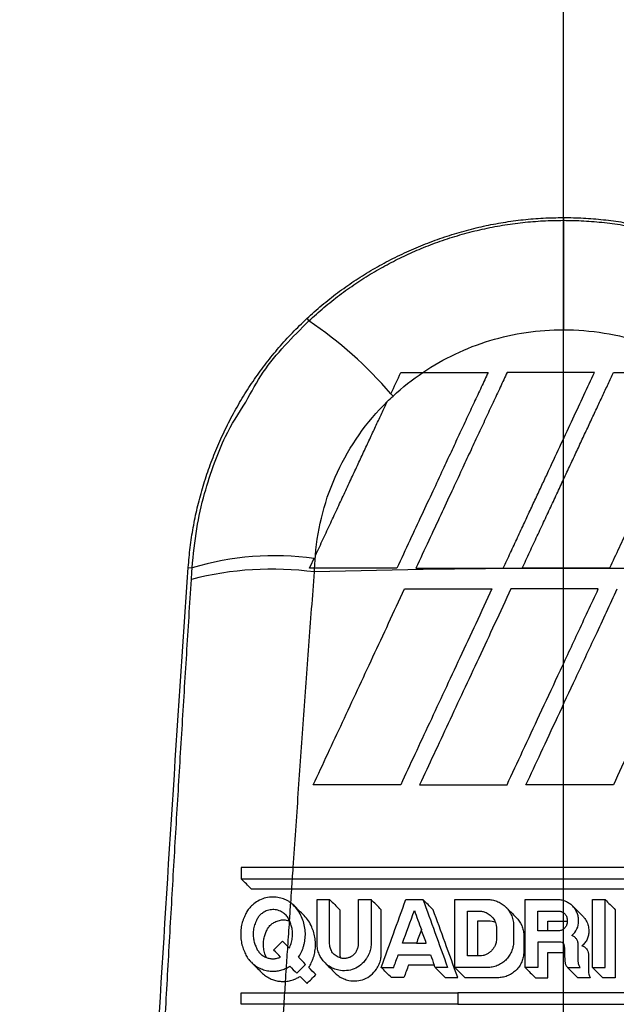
# Model space of a CAD drawing. Header units: millimetres. Extents: x 0 to 5588, y 0 to 4318.
# Tile 14 of 37: x 2479 to 2500, y 2403 to 2438. Entities that reach past the tile are written whole.
import ezdxf

# ---------------------------------------------------------------- set-up
doc = ezdxf.new("R2010")
doc.units = ezdxf.units.MM
doc.header["$LTSCALE"] = 20
doc.layers.add('DIMENSIONS', color=140, linetype='Continuous', lineweight=25)
doc.styles.add('SLDTEXTSTYLE0', font='TXT', dxfattribs={"width": 0.7})
doc.dimstyles.new('SLDDIMSTYLE1', dxfattribs={"dimtxt": 43.160156, "dimasz": 66.04, "dimexe": 0, "dimexo": 0.0625, "dimgap": 10.790039, "dimtad": 0, "dimtih": 1, "dimtoh": 1, "dimdec": 1, "dimrnd": 1e-09, "dimzin": 12, "dimdsep": 46, "dimtxsty": 'SLDTEXTSTYLE0', "dimsah": 1, "dimcen": 0.09, "dimadec": 0, "dimazin": 3, "dimtfac": 1, "dimtdec": 1, "dimtmove": 0, "dimatfit": 0, "dimfxl": 0, "dimfrac": 2, "dimtolj": 1, "dimtzin": 12, "dimarcsym": 0})
doc.dimstyles.new('SLDDIMSTYLE3', dxfattribs={"dimtxt": 43.160156, "dimasz": 66.04, "dimexe": 0, "dimexo": 0.0625, "dimgap": 10.790039, "dimtad": 0, "dimtih": 1, "dimtoh": 1, "dimdec": 1, "dimrnd": 1e-09, "dimzin": 4, "dimdsep": 46, "dimtxsty": 'SLDTEXTSTYLE0', "dimsah": 1, "dimcen": 0.09, "dimadec": 0, "dimazin": 1, "dimtfac": 1, "dimtdec": 1, "dimtmove": 0, "dimatfit": 0, "dimfxl": 0, "dimfrac": 2, "dimtolj": 1, "dimtzin": 12, "dimarcsym": 0})

# ---------------------------------------------------------------- blocks, each defined once
blk = doc.blocks.new('_D_2')
at = {"layer": 'DIMENSIONS'}
for p, q in [((2757.551, 2431.141), (2757.552, 2558.141)), ((2523.583, 2431.142), (2821.051, 2431.141)), ((2675.471, 2319.951), (2660.978, 2319.951)), ((2660.978, 2319.951), (2660.978, 2251.356)), ((2839.631, 2319.951), (2854.124, 2319.951)), ((2854.124, 2319.951), (2854.124, 2251.356)), ((2660.978, 2251.356), (2675.471, 2251.356)), ((2854.124, 2251.356), (2839.631, 2251.356)), ((2523.582, 2171.34), (2821.05, 2171.34)), ((2757.55, 2171.34), (2757.55, 2044.34))]:
    blk.add_line(p, q, dxfattribs=at)
for points in [[(2757.551, 2431.141), (2767.711, 2497.181), (2747.391, 2497.181)], [(2757.55, 2171.34), (2747.39, 2105.3), (2767.71, 2105.3)]]:
    blk.add_solid(points, dxfattribs=at)
at = {"layer": 'DIMENSIONS', "char_height": 42.3333, "attachment_point": 1, "style": 'SLDTEXTSTYLE0'}
for s, insert in [('259.8', (2675.471, 2384.184)), ('10.23', (2675.471, 2305.926))]:
    blk.add_mtext(s, dxfattribs=dict(at, insert=insert))
blk = doc.blocks.new('_D_4')
at = {"layer": 'DIMENSIONS'}
for p, q in [((2498.182, 2336.681), (2498.182, 2736.784)), ((2498.182, 2673.284), (2371.182, 2673.284)), ((2520.182, 2673.284), (2634.94, 2673.284)), ((2693.424, 2673.284), (2678.93, 2673.284)), ((2678.93, 2673.284), (2678.93, 2604.688)), ((2821.678, 2673.284), (2836.171, 2673.284)), ((2836.171, 2673.284), (2836.171, 2604.688)), ((2678.93, 2604.688), (2693.424, 2604.688)), ((2836.171, 2604.688), (2821.678, 2604.688))]:
    blk.add_line(p, q, dxfattribs=at)
for points in [[(2498.182, 2673.284), (2432.142, 2683.444), (2432.142, 2663.124)], [(2520.182, 2673.284), (2586.222, 2663.124), (2586.222, 2683.444)]]:
    blk.add_solid(points, dxfattribs=at)
at = {"layer": 'DIMENSIONS', "char_height": 42.3333, "attachment_point": 1, "style": 'SLDTEXTSTYLE0'}
for s, insert in [('22.0', (2693.424, 2737.517)), ('0.87', (2693.424, 2659.259))]:
    blk.add_mtext(s, dxfattribs=dict(at, insert=insert))

msp = doc.modelspace()

# ---------------------------------------------------------------- linework, layer by layer
for p, q in [((2498.183, 2431.241), (2498.183, 2431.142)), ((2489.004, 2427.626), (2489.079, 2427.546)), ((2484.764, 2418.725), (2484.902, 2418.715)), ((2488.387, 2406.082), (2488.388, 2406.094)), ((2488.388, 2406.082), (2488.393, 2406.08)), ((2498.317, 2406.135), (2498.317, 2406.071)), ((2498.317, 2406.071), (2498.317, 2406.034)), ((2498.228, 2404.954), (2498.228, 2404.822)), ((2498.228, 2404.954), (2498.233, 2404.954)), ((2498.228, 2404.822), (2498.23, 2404.721)), ((2498.23, 2404.721), (2498.234, 2404.645)), ((2498.234, 2404.645), (2498.241, 2404.588)), ((2498.719, 2404.588), (2498.714, 2404.645))]:
    msp.add_line(p, q)
at = {"flags": 128}
for points in [[(2498.183, 2431.142), (2498.183, 2431.033), (2498.183, 2430.799), (2498.183, 2430.445), (2498.184, 2429.979), (2498.184, 2429.411), (2498.184, 2428.753), (2498.184, 2428.021), (2498.184, 2427.229)], [(2493.16, 2425.705), (2493.163, 2425.705), (2493.165, 2425.705)], [(2491.877, 2424.651), (2491.879, 2424.656), (2491.881, 2424.66)], [(2498.233, 2404.954), (2498.23, 2405.085), (2498.228, 2405.188)], [(2498.241, 2404.588), (2498.248, 2404.563), (2498.253, 2404.543)], [(2498.253, 2404.543), (2498.264, 2404.521), (2498.272, 2404.503)], [(2498.727, 2404.543), (2498.723, 2404.568), (2498.719, 2404.588)], [(2498.74, 2404.503), (2498.733, 2404.525), (2498.727, 2404.543)], [(2498.757, 2404.464), (2498.747, 2404.486), (2498.74, 2404.503)], [(2499.08, 2404.28), (2499.085, 2404.222), (2499.089, 2404.176)]]:
    msp.add_lwpolyline(points, dxfattribs=at)
for centre, radius, start, end in [((2480.727, 2415.212), 14.896, 40.7583, 55.8972), ((2439.512, 2373.256), 73.668, 44.46374, 44.55035), ((2487.853, 2408.802), 10.343, 82.1582, 106.5798), ((2487.719, 2373.061), 46.014, 88.0219, 88.0752), ((2487.76, 2407.087), 11.578, 82.4795, 104.4314), ((2498.182, 2107.021), 311.671, 88.36275, 91.63751)]:
    msp.add_arc(centre, radius, start, end)
for points, knots in [([(2489.004, 2427.626), (2489.093, 2427.708), (2489.27, 2427.87), (2489.543, 2428.105), (2489.821, 2428.332), (2490.105, 2428.551), (2490.395, 2428.761), (2490.69, 2428.964), (2490.991, 2429.159), (2491.297, 2429.346), (2491.609, 2429.525), (2491.926, 2429.696), (2492.249, 2429.859), (2492.577, 2430.013), (2492.911, 2430.16), (2493.363, 2430.345), (2493.934, 2430.553), (2494.628, 2430.765), (2495.328, 2430.939), (2496.033, 2431.074), (2496.745, 2431.17), (2497.462, 2431.23), (2497.942, 2431.237), (2498.183, 2431.241)], [0, 0, 0, 0, 0.035749, 0.071387, 0.106938, 0.142429, 0.177887, 0.213336, 0.248804, 0.284317, 0.3199, 0.355581, 0.391383, 0.427334, 0.463458, 0.499779, 0.572209, 0.643973, 0.715275, 0.786319, 0.857316, 0.928473, 1, 1, 1, 1]), ([(2489.079, 2427.546), (2489.167, 2427.628), (2489.344, 2427.791), (2489.617, 2428.025), (2489.894, 2428.252), (2490.176, 2428.471), (2490.463, 2428.68), (2490.754, 2428.881), (2491.048, 2429.073), (2491.345, 2429.256), (2491.645, 2429.431), (2491.948, 2429.596), (2492.252, 2429.752), (2492.558, 2429.899), (2492.865, 2430.037), (2493.297, 2430.219), (2493.861, 2430.43), (2494.565, 2430.649), (2495.279, 2430.83), (2496.001, 2430.97), (2496.728, 2431.069), (2497.456, 2431.131), (2497.941, 2431.138), (2498.183, 2431.142)], [0, 0, 0, 0, 0.036026, 0.07193, 0.107696, 0.143308, 0.178751, 0.214011, 0.249071, 0.283919, 0.318541, 0.352922, 0.387051, 0.420915, 0.454503, 0.487803, 0.561203, 0.634713, 0.708222, 0.781615, 0.854782, 0.927612, 1, 1, 1, 1]), ([(2498.183, 2431.241), (2498.303, 2431.24), (2498.543, 2431.238), (2498.902, 2431.224), (2499.26, 2431.2), (2499.617, 2431.166), (2499.972, 2431.123), (2500.326, 2431.07), (2500.679, 2431.007), (2501.03, 2430.935), (2501.38, 2430.853), (2501.728, 2430.762), (2502.076, 2430.661), (2502.422, 2430.55), (2502.766, 2430.429), (2503.223, 2430.256), (2503.783, 2430.019), (2504.436, 2429.701), (2505.067, 2429.351), (2505.675, 2428.969), (2506.26, 2428.554), (2506.825, 2428.109), (2507.181, 2427.788), (2507.359, 2427.626)], [0, 0, 0, 0, 0.03571, 0.071314, 0.106837, 0.142305, 0.177744, 0.21318, 0.248641, 0.28415, 0.319736, 0.355423, 0.391237, 0.427204, 0.463348, 0.499695, 0.572263, 0.644122, 0.715475, 0.78653, 0.857495, 0.928582, 1, 1, 1, 1]), ([(2498.183, 2431.142), (2498.304, 2431.141), (2498.548, 2431.139), (2498.915, 2431.123), (2499.284, 2431.098), (2499.654, 2431.062), (2500.026, 2431.016), (2500.399, 2430.958), (2500.772, 2430.89), (2501.145, 2430.811), (2501.517, 2430.72), (2501.889, 2430.618), (2502.259, 2430.505), (2502.626, 2430.381), (2502.991, 2430.246), (2503.354, 2430.1), (2503.712, 2429.943), (2504.067, 2429.774), (2504.416, 2429.596), (2504.761, 2429.406), (2505.101, 2429.207), (2505.434, 2428.998), (2505.761, 2428.778), (2506.081, 2428.55), (2506.394, 2428.312), (2506.699, 2428.065), (2506.997, 2427.811), (2507.189, 2427.635), (2507.284, 2427.546)], [0, 0, 0, 0, 0.036331, 0.072943, 0.109827, 0.146971, 0.184361, 0.221985, 0.25983, 0.297882, 0.336126, 0.374548, 0.413131, 0.451861, 0.490721, 0.529695, 0.568766, 0.607917, 0.64713, 0.686389, 0.725676, 0.764974, 0.804264, 0.84353, 0.882754, 0.921918, 0.961006, 1, 1, 1, 1]), ([(2484.764, 2418.725), (2484.774, 2418.845), (2484.792, 2419.085), (2484.832, 2419.443), (2484.881, 2419.799), (2484.939, 2420.153), (2485.007, 2420.505), (2485.085, 2420.854), (2485.171, 2421.202), (2485.268, 2421.548), (2485.374, 2421.891), (2485.489, 2422.233), (2485.614, 2422.572), (2485.748, 2422.909), (2485.892, 2423.244), (2486.096, 2423.687), (2486.371, 2424.228), (2486.733, 2424.856), (2487.126, 2425.46), (2487.549, 2426.04), (2488.003, 2426.595), (2488.485, 2427.127), (2488.831, 2427.46), (2489.004, 2427.626)], [0, 0, 0, 0, 0.035804, 0.071493, 0.107091, 0.142625, 0.17812, 0.213603, 0.249101, 0.284638, 0.320241, 0.355936, 0.391749, 0.427705, 0.463829, 0.500145, 0.572552, 0.644282, 0.71554, 0.786532, 0.857466, 0.928553, 1, 1, 1, 1]), ([(2486.82, 2424.642), (2487.019, 2425.005), (2487.612, 2426.089), (2488.493, 2426.964), (2489.079, 2427.546)], [0, 0, 0, 0, 0.334784, 1, 1, 1, 1]), ([(2493.16, 2425.705), (2493.894, 2426.198), (2494.704, 2426.582), (2496.403, 2427.098), (2497.293, 2427.229), (2498.184, 2427.229)], [0, 0, 0, 0, 0.5, 0.5, 1, 1, 1, 1]), ([(2498.184, 2427.229), (2498.671, 2427.229), (2499.162, 2427.189), (2500.128, 2427.031), (2500.603, 2426.913), (2501.991, 2426.447), (2502.863, 2425.984), (2503.636, 2425.394)], [0, 0, 0, 0, 0.25, 0.25, 0.5, 0.5, 1, 1, 1, 1]), ([(2495.493, 2425.705), (2495.411, 2425.528), (2495.243, 2425.168), (2494.986, 2424.618), (2494.72, 2424.048), (2494.445, 2423.458), (2494.161, 2422.849), (2493.85, 2422.18), (2493.501, 2421.433), (2493.107, 2420.588), (2492.678, 2419.669), (2492.381, 2419.03), (2492.226, 2418.699)], [0, 0, 0, 0, 0.076945, 0.156445, 0.238493, 0.323083, 0.410207, 0.499858, 0.609352, 0.729237, 0.85947, 1, 1, 1, 1]), ([(2496.172, 2425.705), (2496.09, 2425.527), (2495.922, 2425.167), (2495.664, 2424.615), (2495.398, 2424.045), (2495.124, 2423.456), (2494.84, 2422.849), (2494.528, 2422.179), (2494.179, 2421.429), (2493.784, 2420.582), (2493.356, 2419.664), (2493.059, 2419.028), (2492.905, 2418.699)], [0, 0, 0, 0, 0.077238, 0.156913, 0.239018, 0.323549, 0.410498, 0.499858, 0.610315, 0.730516, 0.860425, 1, 1, 1, 1]), ([(2496.03, 2418.699), (2496.117, 2418.885), (2496.288, 2419.252), (2496.541, 2419.794), (2496.785, 2420.317), (2497.02, 2420.822), (2497.247, 2421.308), (2497.466, 2421.777), (2497.752, 2422.391), (2498.104, 2423.145), (2498.517, 2424.031), (2498.913, 2424.882), (2499.171, 2425.434), (2499.297, 2425.705)], [0, 0, 0, 0, 0.0787354, 0.1550425, 0.2289171, 0.3003555, 0.3693544, 0.4359111, 0.5000232, 0.6317503, 0.7589954, 0.8817479, 1, 1, 1, 1]), ([(2496.71, 2418.699), (2496.8, 2418.893), (2496.98, 2419.278), (2497.246, 2419.849), (2497.506, 2420.407), (2497.76, 2420.952), (2498.008, 2421.485), (2498.251, 2422.005), (2498.487, 2422.512), (2498.717, 2423.006), (2498.942, 2423.487), (2499.161, 2423.955), (2499.373, 2424.411), (2499.58, 2424.854), (2499.78, 2425.284), (2499.912, 2425.566), (2499.977, 2425.705)], [0, 0, 0, 0, 0.082028, 0.162436, 0.24122, 0.318378, 0.393906, 0.467802, 0.540063, 0.610688, 0.679675, 0.747023, 0.81273, 0.876795, 0.939219, 1, 1, 1, 1]), ([(2503.102, 2425.705), (2503.017, 2425.524), (2502.847, 2425.159), (2502.585, 2424.598), (2502.315, 2424.019), (2502.036, 2423.421), (2501.748, 2422.803), (2501.451, 2422.166), (2501.145, 2421.51), (2500.83, 2420.834), (2500.506, 2420.14), (2500.174, 2419.426), (2499.948, 2418.943), (2499.835, 2418.699)], [0, 0, 0, 0, 0.079059, 0.160485, 0.244281, 0.330447, 0.418985, 0.509896, 0.603178, 0.698832, 0.796855, 0.897245, 1, 1, 1, 1]), ([(2484.902, 2418.715), (2484.947, 2419.182), (2485.033, 2420.076), (2485.319, 2421.331), (2485.678, 2422.429), (2486.121, 2423.55), (2486.563, 2424.24), (2486.82, 2424.642)], [0, 0, 0, 0, 0.223336, 0.427671, 0.611349, 0.773278, 1, 1, 1, 1]), ([(2489.315, 2419.159), (2489.395, 2420.188), (2489.66, 2421.198), (2490.534, 2423.07), (2491.141, 2423.93), (2491.881, 2424.66)], [0, 0, 0, 0, 0.5, 0.5, 1, 1, 1, 1]), ([(2489.316, 2419.159), (2489.408, 2419.356), (2489.588, 2419.744), (2489.855, 2420.316), (2490.114, 2420.87), (2490.364, 2421.407), (2490.605, 2421.925), (2490.838, 2422.424), (2491.063, 2422.906), (2491.278, 2423.368), (2491.486, 2423.813), (2491.684, 2424.238), (2491.814, 2424.516), (2491.877, 2424.651)], [0, 0, 0, 0, 0.106873, 0.210595, 0.31115, 0.408524, 0.502703, 0.593672, 0.681421, 0.765938, 0.847213, 0.925237, 1, 1, 1, 1]), ([(2484.875, 2418.299), (2484.88, 2418.369), (2484.888, 2418.507), (2484.897, 2418.646), (2484.902, 2418.715)], [0, 0, 0, 0, 0.500339, 1, 1, 1, 1]), ([(2483.764, 2399.389), (2483.813, 2400.298), (2483.911, 2402.115), (2484.063, 2404.834), (2484.218, 2407.545), (2484.377, 2410.246), (2484.54, 2412.939), (2484.705, 2415.622), (2484.819, 2417.408), (2484.875, 2418.299)], [0, 0, 0, 0, 0.144145, 0.28786, 0.431144, 0.573999, 0.716426, 0.858426, 1, 1, 1, 1]), ([(2488.517, 2408.001), (2488.578, 2408.882), (2488.699, 2410.644), (2488.887, 2413.285), (2489.079, 2415.926), (2489.21, 2417.685), (2489.276, 2418.565)], [0, 0, 0, 0, 0.250031, 0.50004, 0.750029, 1, 1, 1, 1]), ([(2489.237, 2410.954), (2489.409, 2411.324), (2489.757, 2412.07), (2490.285, 2413.202), (2490.824, 2414.358), (2491.374, 2415.538), (2491.935, 2416.741), (2492.313, 2417.551), (2492.504, 2417.96)], [0, 0, 0, 0, 0.15811, 0.319643, 0.484598, 0.652976, 0.824777, 1, 1, 1, 1]), ([(2495.629, 2417.96), (2495.435, 2417.545), (2495.052, 2416.724), (2494.486, 2415.509), (2493.934, 2414.325), (2493.397, 2413.173), (2492.874, 2412.053), (2492.531, 2411.317), (2492.362, 2410.954)], [0, 0, 0, 0, 0.178165, 0.351731, 0.520698, 0.685065, 0.844833, 1, 1, 1, 1]), ([(2496.308, 2417.96), (2496.113, 2417.542), (2495.729, 2416.718), (2495.16, 2415.498), (2494.607, 2414.313), (2494.071, 2413.162), (2493.551, 2412.047), (2493.209, 2411.314), (2493.041, 2410.954)], [0, 0, 0, 0, 0.179274, 0.353505, 0.522694, 0.686839, 0.845941, 1, 1, 1, 1]), ([(2496.166, 2410.954), (2496.353, 2411.355), (2496.742, 2412.19), (2497.349, 2413.492), (2498.003, 2414.893), (2498.703, 2416.394), (2499.185, 2417.427), (2499.433, 2417.96)], [0, 0, 0, 0, 0.171257, 0.356886, 0.556888, 0.77126, 1, 1, 1, 1]), ([(2496.845, 2410.954), (2497.023, 2411.335), (2497.398, 2412.14), (2497.992, 2413.412), (2498.645, 2414.814), (2499.359, 2416.345), (2499.855, 2417.407), (2500.112, 2417.96)], [0, 0, 0, 0, 0.162719, 0.34408, 0.544082, 0.762723, 1, 1, 1, 1]), ([(2503.237, 2417.96), (2503.085, 2417.633), (2502.7, 2416.808), (2502.004, 2415.314), (2501.068, 2413.307), (2500.363, 2411.795), (2499.97, 2410.954)], [0, 0, 0, 0, 0.140632, 0.354169, 0.640622, 1, 1, 1, 1]), ([(2488.517, 2408.001), (2488.443, 2408.001), (2488.295, 2408.001), (2488.076, 2408.001), (2487.86, 2408.001), (2487.648, 2408.001), (2487.44, 2408.001), (2487.237, 2408.001), (2487.039, 2408.001), (2486.846, 2408.001), (2486.722, 2408.001), (2486.661, 2408.001)], [0, 0, 0, 0, 0.111772, 0.223628, 0.335459, 0.44716, 0.558623, 0.669742, 0.780413, 0.890532, 1, 1, 1, 1]), ([(2507.846, 2408.001), (2507.642, 2408.001), (2507.235, 2408.001), (2506.622, 2408.001), (2506.007, 2408.001), (2505.389, 2408.001), (2504.769, 2408.001), (2504.147, 2408.001), (2503.524, 2408.001), (2502.899, 2408.001), (2502.273, 2408.001), (2501.645, 2408.001), (2501.017, 2408.001), (2500.388, 2408.001), (2499.758, 2408.001), (2499.128, 2408.001), (2498.497, 2408.001), (2497.867, 2408.001), (2497.236, 2408.001), (2496.606, 2408.001), (2495.976, 2408.001), (2495.347, 2408.001), (2494.719, 2408.001), (2494.091, 2408.001), (2493.465, 2408.001), (2492.84, 2408.001), (2492.217, 2408.001), (2491.595, 2408.001), (2490.975, 2408.001), (2490.357, 2408.001), (2489.742, 2408.001), (2489.129, 2408.001), (2488.722, 2408.001), (2488.519, 2408.001)], [0, 0, 0, 0, 0.032266, 0.06453, 0.096793, 0.129054, 0.161314, 0.193573, 0.225831, 0.258089, 0.290345, 0.322601, 0.354856, 0.387111, 0.419365, 0.451619, 0.483873, 0.516127, 0.548381, 0.580635, 0.612889, 0.645144, 0.677399, 0.709655, 0.741911, 0.774169, 0.806427, 0.838686, 0.870946, 0.903208, 0.93547, 0.967734, 1, 1, 1, 1]), ([(2486.661, 2407.587), (2486.729, 2407.587), (2486.867, 2407.587), (2487.082, 2407.588), (2487.303, 2407.588), (2487.531, 2407.588), (2487.764, 2407.588), (2488.001, 2407.587), (2488.243, 2407.587), (2488.407, 2407.587), (2488.489, 2407.587)], [0, 0, 0, 0, 0.12321, 0.247217, 0.371881, 0.497061, 0.62261, 0.748382, 0.874228, 1, 1, 1, 1]), ([(2488.49, 2407.587), (2488.687, 2407.587), (2489.081, 2407.587), (2489.676, 2407.587), (2490.271, 2407.587), (2490.869, 2407.587), (2491.469, 2407.587), (2492.07, 2407.587), (2492.672, 2407.588), (2493.276, 2407.588), (2493.88, 2407.588), (2494.486, 2407.588), (2495.092, 2407.588), (2495.699, 2407.588), (2496.306, 2407.588), (2496.913, 2407.587), (2497.521, 2407.587), (2498.128, 2407.587), (2498.735, 2407.587), (2499.342, 2407.587), (2499.948, 2407.587), (2500.352, 2407.587), (2500.554, 2407.587)], [0, 0, 0, 0, 0.050211, 0.100399, 0.150564, 0.200706, 0.250825, 0.300922, 0.350997, 0.401049, 0.45108, 0.501088, 0.551075, 0.60104, 0.650983, 0.700906, 0.750807, 0.800687, 0.850546, 0.900384, 0.950202, 1, 1, 1, 1]), ([(2488.464, 2407.222), (2488.392, 2407.222), (2488.247, 2407.222), (2488.034, 2407.222), (2487.823, 2407.222), (2487.617, 2407.222), (2487.415, 2407.222), (2487.218, 2407.222), (2487.09, 2407.222), (2487.026, 2407.222)], [0, 0, 0, 0, 0.144013, 0.287871, 0.431435, 0.574566, 0.717126, 0.858982, 1, 1, 1, 1]), ([(2500.554, 2407.222), (2500.352, 2407.222), (2499.947, 2407.222), (2499.34, 2407.222), (2498.732, 2407.222), (2498.123, 2407.222), (2497.514, 2407.222), (2496.906, 2407.222), (2496.297, 2407.222), (2495.689, 2407.222), (2495.081, 2407.222), (2494.473, 2407.222), (2493.866, 2407.222), (2493.26, 2407.222), (2492.656, 2407.222), (2492.052, 2407.222), (2491.45, 2407.222), (2490.849, 2407.222), (2490.25, 2407.222), (2489.653, 2407.222), (2489.058, 2407.222), (2488.663, 2407.222), (2488.465, 2407.222)], [0, 0, 0, 0, 0.049796, 0.099613, 0.149451, 0.19931, 0.249189, 0.29909, 0.349011, 0.398955, 0.44892, 0.498906, 0.548915, 0.598945, 0.648998, 0.699073, 0.74917, 0.79929, 0.849433, 0.899599, 0.949788, 1, 1, 1, 1]), ([(2488.431, 2406.732), (2488.403, 2406.751), (2488.348, 2406.788), (2488.259, 2406.835), (2488.167, 2406.873), (2488.07, 2406.902), (2487.923, 2406.933), (2487.724, 2406.945), (2487.481, 2406.901), (2487.253, 2406.806), (2487.071, 2406.673), (2486.936, 2406.529), (2486.838, 2406.388), (2486.793, 2406.283), (2486.771, 2406.231)], [0, 0, 0, 0, 0.049369, 0.09859, 0.148076, 0.198235, 0.249461, 0.374772, 0.499971, 0.626308, 0.751382, 0.836793, 0.918883, 1, 1, 1, 1]), ([(2488.798, 2404.95), (2488.815, 2404.987), (2488.849, 2405.059), (2488.888, 2405.173), (2488.918, 2405.291), (2488.946, 2405.45), (2488.958, 2405.652), (2488.932, 2405.89), (2488.868, 2406.12), (2488.768, 2406.335), (2488.638, 2406.534), (2488.528, 2406.645), (2488.472, 2406.7)], [0, 0, 0, 0, 0.0621236, 0.1242298, 0.1867771, 0.2502147, 0.3753625, 0.4998679, 0.6236632, 0.7492699, 0.8746825, 1, 1, 1, 1]), ([(2495.506, 2406.85), (2495.535, 2406.848), (2495.593, 2406.844), (2495.678, 2406.828), (2495.762, 2406.804), (2495.87, 2406.762), (2495.998, 2406.692), (2496.084, 2406.615), (2496.127, 2406.577)], [0, 0, 0, 0, 0.1249299, 0.2492468, 0.3740391, 0.5003825, 0.7509262, 1, 1, 1, 1]), ([(2498.021, 2406.85), (2498.045, 2406.848), (2498.092, 2406.843), (2498.162, 2406.828), (2498.23, 2406.806), (2498.317, 2406.769), (2498.421, 2406.708), (2498.489, 2406.643), (2498.523, 2406.61)], [0, 0, 0, 0, 0.124978, 0.249301, 0.374092, 0.50046, 0.751024, 1, 1, 1, 1]), ([(2488.388, 2406.094), (2488.377, 2406.117), (2488.355, 2406.164), (2488.313, 2406.228), (2488.263, 2406.286), (2488.206, 2406.339), (2488.111, 2406.407), (2487.971, 2406.474), (2487.783, 2406.498), (2487.595, 2406.468), (2487.442, 2406.39), (2487.325, 2406.293), (2487.243, 2406.191), (2487.207, 2406.112), (2487.19, 2406.072)], [0, 0, 0, 0, 0.049009, 0.097704, 0.146845, 0.197189, 0.249455, 0.375621, 0.500058, 0.625233, 0.751531, 0.837514, 0.919063, 1, 1, 1, 1]), ([(2495.196, 2406.437), (2495.216, 2406.435), (2495.256, 2406.432), (2495.316, 2406.42), (2495.383, 2406.399), (2495.457, 2406.366), (2495.534, 2406.317), (2495.604, 2406.259), (2495.665, 2406.191), (2495.716, 2406.116), (2495.74, 2406.06), (2495.751, 2406.033)], [0, 0, 0, 0, 0.0825159, 0.1656165, 0.2501657, 0.3747355, 0.5004898, 0.6260394, 0.7506857, 0.8764835, 1, 1, 1, 1]), ([(2496.127, 2406.577), (2496.149, 2406.554), (2496.192, 2406.508), (2496.248, 2406.431), (2496.296, 2406.349), (2496.348, 2406.233), (2496.395, 2406.08), (2496.399, 2405.953), (2496.402, 2405.889)], [0, 0, 0, 0, 0.124684, 0.248697, 0.373334, 0.499871, 0.7501, 1, 1, 1, 1]), ([(2498.016, 2406.437), (2498.029, 2406.436), (2498.055, 2406.435), (2498.093, 2406.427), (2498.155, 2406.404), (2498.232, 2406.351), (2498.288, 2406.269), (2498.313, 2406.194), (2498.316, 2406.155), (2498.317, 2406.135)], [0, 0, 0, 0, 0.082633, 0.165638, 0.250682, 0.499511, 0.748891, 0.875024, 1, 1, 1, 1]), ([(2498.728, 2406.092), (2498.727, 2406.116), (2498.725, 2406.163), (2498.715, 2406.233), (2498.698, 2406.303), (2498.667, 2406.393), (2498.615, 2406.5), (2498.554, 2406.573), (2498.523, 2406.61)], [0, 0, 0, 0, 0.125802, 0.250456, 0.37503, 0.500593, 0.751331, 1, 1, 1, 1]), ([(2486.771, 2406.231), (2486.757, 2406.198), (2486.729, 2406.134), (2486.696, 2406.033), (2486.67, 2405.93), (2486.652, 2405.823), (2486.642, 2405.714), (2486.638, 2405.567), (2486.65, 2405.387), (2486.693, 2405.18), (2486.745, 2405.054), (2486.771, 2404.991)], [0, 0, 0, 0, 0.081795, 0.1632426, 0.2450059, 0.3277456, 0.4121029, 0.498685, 0.6671662, 0.8328611, 1, 1, 1, 1]), ([(2487.19, 2406.072), (2487.177, 2406.044), (2487.15, 2405.986), (2487.121, 2405.895), (2487.1, 2405.802), (2487.088, 2405.705), (2487.084, 2405.585), (2487.094, 2405.445), (2487.128, 2405.29), (2487.169, 2405.196), (2487.19, 2405.149)], [0, 0, 0, 0, 0.098285, 0.196179, 0.294835, 0.39539, 0.498924, 0.667792, 0.833337, 1, 1, 1, 1]), ([(2487.555, 2405.707), (2487.565, 2405.729), (2487.583, 2405.774), (2487.62, 2405.836), (2487.662, 2405.892), (2487.712, 2405.943), (2487.768, 2405.989), (2487.83, 2406.029), (2487.927, 2406.077), (2488.059, 2406.119), (2488.228, 2406.129), (2488.334, 2406.098), (2488.387, 2406.082)], [0, 0, 0, 0, 0.070045, 0.138723, 0.207087, 0.276187, 0.347025, 0.420511, 0.49744, 0.671128, 0.835069, 1, 1, 1, 1]), ([(2488.396, 2405.149), (2488.408, 2405.178), (2488.433, 2405.237), (2488.46, 2405.328), (2488.479, 2405.421), (2488.491, 2405.516), (2488.495, 2405.634), (2488.486, 2405.772), (2488.454, 2405.927), (2488.416, 2406.024), (2488.396, 2406.072)], [0, 0, 0, 0, 0.099332, 0.198178, 0.297322, 0.397538, 0.499579, 0.667494, 0.833175, 1, 1, 1, 1]), ([(2495.751, 2406.033), (2495.763, 2406.001), (2495.777, 2405.955), (2495.788, 2405.877), (2495.79, 2405.861), (2495.791, 2405.831)], [0, 0, 0, 0, 0.5, 0.75, 1, 1, 1, 1]), ([(2496.493, 2406.211), (2496.577, 2406.127), (2496.678, 2405.98), (2496.751, 2405.745), (2496.765, 2405.642), (2496.767, 2405.572)], [0, 0, 0, 0, 0.5, 0.75, 1, 1, 1, 1]), ([(2498.317, 2406.034), (2498.317, 2406.021), (2498.316, 2405.995), (2498.307, 2405.957), (2498.284, 2405.896), (2498.231, 2405.819), (2498.149, 2405.762), (2498.075, 2405.736), (2498.036, 2405.734), (2498.016, 2405.733)], [0, 0, 0, 0, 0.083495, 0.166768, 0.251376, 0.500782, 0.749592, 0.876133, 1, 1, 1, 1]), ([(2498.889, 2406.244), (2498.91, 2406.22), (2498.952, 2406.172), (2499.003, 2406.091), (2499.043, 2406.007), (2499.072, 2405.917), (2499.09, 2405.823), (2499.092, 2405.759), (2499.093, 2405.726)], [0, 0, 0, 0, 0.170076, 0.335249, 0.498131, 0.661442, 0.827881, 1, 1, 1, 1]), ([(2487.555, 2404.783), (2487.542, 2404.812), (2487.516, 2404.868), (2487.488, 2404.957), (2487.467, 2405.049), (2487.454, 2405.144), (2487.448, 2405.263), (2487.458, 2405.403), (2487.492, 2405.562), (2487.534, 2405.659), (2487.555, 2405.707)], [0, 0, 0, 0, 0.100155, 0.199433, 0.298744, 0.399008, 0.501131, 0.671549, 0.83622, 1, 1, 1, 1]), ([(2489.163, 2404.585), (2489.179, 2404.618), (2489.21, 2404.685), (2489.247, 2404.788), (2489.277, 2404.894), (2489.298, 2405.002), (2489.311, 2405.113), (2489.318, 2405.262), (2489.307, 2405.447), (2489.264, 2405.664), (2489.208, 2405.798), (2489.181, 2405.865)], [0, 0, 0, 0, 0.082797, 0.165088, 0.247383, 0.330194, 0.414021, 0.499348, 0.667697, 0.833303, 1, 1, 1, 1]), ([(2498.713, 2405.242), (2498.713, 2405.259), (2498.712, 2405.295), (2498.694, 2405.363), (2498.654, 2405.443), (2498.591, 2405.506), (2498.531, 2405.543), (2498.497, 2405.555), (2498.481, 2405.56)], [0, 0, 0, 0, 0.125321, 0.251255, 0.500819, 0.749844, 0.875992, 1, 1, 1, 1]), ([(2499.093, 2405.726), (2499.093, 2405.701), (2499.093, 2405.65), (2499.082, 2405.575), (2499.063, 2405.501), (2499.025, 2405.407), (2498.96, 2405.296), (2498.884, 2405.229), (2498.846, 2405.195)], [0, 0, 0, 0, 0.125699, 0.249988, 0.374622, 0.501338, 0.752564, 1, 1, 1, 1]), ([(2489.656, 2404.583), (2489.567, 2404.672), (2489.46, 2404.828), (2489.386, 2405.078), (2489.373, 2405.191), (2489.373, 2405.265)], [0, 0, 0, 0, 0.5, 0.75, 1, 1, 1, 1]), ([(2491.302, 2405.265), (2491.302, 2405.234), (2491.3, 2405.171), (2491.284, 2405.077), (2491.26, 2404.986), (2491.226, 2404.896), (2491.182, 2404.809), (2491.096, 2404.671), (2490.946, 2404.502), (2490.7, 2404.356), (2490.425, 2404.291), (2490.172, 2404.31), (2489.961, 2404.374), (2489.794, 2404.46), (2489.702, 2404.542), (2489.656, 2404.583)], [0, 0, 0, 0, 0.041543, 0.082632, 0.123727, 0.165291, 0.207771, 0.251586, 0.377659, 0.499797, 0.621371, 0.748247, 0.834297, 0.917189, 1, 1, 1, 1]), ([(2490.204, 2404.766), (2490.096, 2404.795), (2489.949, 2404.888), (2489.84, 2405.101), (2489.821, 2405.19), (2489.821, 2405.265)], [0, 0, 0, 0, 0.5, 0.75, 1, 1, 1, 1]), ([(2490.204, 2404.766), (2490.223, 2404.762), (2490.26, 2404.753), (2490.318, 2404.748), (2490.377, 2404.75), (2490.455, 2404.761), (2490.55, 2404.789), (2490.652, 2404.849), (2490.738, 2404.931), (2490.802, 2405.032), (2490.846, 2405.146), (2490.852, 2405.226), (2490.855, 2405.265)], [0, 0, 0, 0, 0.062489, 0.12463, 0.187223, 0.251052, 0.37696, 0.499724, 0.622916, 0.74824, 0.874895, 1, 1, 1, 1]), ([(2495.791, 2405.428), (2495.789, 2405.403), (2495.786, 2405.352), (2495.768, 2405.278), (2495.736, 2405.194), (2495.685, 2405.103), (2495.611, 2405.014), (2495.522, 2404.938), (2495.421, 2404.88), (2495.311, 2404.84), (2495.234, 2404.834), (2495.196, 2404.831)], [0, 0, 0, 0, 0.081922, 0.16443, 0.249053, 0.373298, 0.49915, 0.62527, 0.749347, 0.876097, 1, 1, 1, 1]), ([(2496.402, 2405.379), (2496.402, 2405.348), (2496.401, 2405.288), (2496.39, 2405.198), (2496.37, 2405.109), (2496.332, 2404.993), (2496.266, 2404.856), (2496.155, 2404.712), (2496.018, 2404.591), (2495.86, 2404.5), (2495.687, 2404.436), (2495.566, 2404.424), (2495.506, 2404.417)], [0, 0, 0, 0, 0.062675, 0.125044, 0.187709, 0.251261, 0.376684, 0.500458, 0.624294, 0.749784, 0.875749, 1, 1, 1, 1]), ([(2486.771, 2404.991), (2486.782, 2404.962), (2486.806, 2404.904), (2486.849, 2404.823), (2486.899, 2404.745), (2486.956, 2404.671), (2486.999, 2404.626), (2487.021, 2404.604)], [0, 0, 0, 0, 0.196315, 0.393143, 0.591848, 0.79373, 1, 1, 1, 1]), ([(2487.19, 2405.149), (2487.199, 2405.128), (2487.216, 2405.085), (2487.25, 2405.027), (2487.29, 2404.971), (2487.351, 2404.904), (2487.437, 2404.832), (2487.518, 2404.795), (2487.558, 2404.776)], [0, 0, 0, 0, 0.123206, 0.246627, 0.371614, 0.499446, 0.749799, 1, 1, 1, 1]), ([(2490.021, 2404.218), (2490.043, 2404.196), (2490.088, 2404.154), (2490.163, 2404.099), (2490.242, 2404.052), (2490.327, 2404.013), (2490.417, 2403.981), (2490.57, 2403.943), (2490.791, 2403.925), (2491.067, 2403.991), (2491.312, 2404.137), (2491.484, 2404.33), (2491.595, 2404.527), (2491.657, 2404.711), (2491.664, 2404.837), (2491.668, 2404.9)], [0, 0, 0, 0, 0.041622, 0.082875, 0.124155, 0.165855, 0.208357, 0.252024, 0.378847, 0.500467, 0.622528, 0.748675, 0.834857, 0.917432, 1, 1, 1, 1]), ([(2496.767, 2404.965), (2496.766, 2404.936), (2496.763, 2404.878), (2496.747, 2404.792), (2496.725, 2404.707), (2496.684, 2404.596), (2496.615, 2404.466), (2496.504, 2404.329), (2496.37, 2404.215), (2496.215, 2404.129), (2496.047, 2404.07), (2495.93, 2404.058), (2495.872, 2404.052)], [0, 0, 0, 0, 0.062341, 0.1245, 0.187035, 0.250494, 0.376045, 0.499929, 0.623865, 0.749196, 0.875216, 1, 1, 1, 1]), ([(2487.021, 2404.604), (2487.044, 2404.582), (2487.089, 2404.538), (2487.164, 2404.481), (2487.243, 2404.431), (2487.327, 2404.388), (2487.414, 2404.352), (2487.506, 2404.324), (2487.626, 2404.298), (2487.774, 2404.282), (2487.947, 2404.291), (2488.115, 2404.326), (2488.221, 2404.372), (2488.274, 2404.396)], [0, 0, 0, 0, 0.0725443, 0.1441679, 0.2152907, 0.2863358, 0.357722, 0.4298557, 0.5031243, 0.633335, 0.7574462, 0.8785592, 1, 1, 1, 1]), ([(2487.558, 2404.776), (2487.578, 2404.769), (2487.618, 2404.755), (2487.681, 2404.741), (2487.746, 2404.733), (2487.833, 2404.731), (2487.943, 2404.743), (2488.026, 2404.777), (2488.068, 2404.793)], [0, 0, 0, 0, 0.125987, 0.250792, 0.375492, 0.501164, 0.753885, 1, 1, 1, 1]), ([(2487.386, 2404.238), (2487.409, 2404.217), (2487.454, 2404.174), (2487.527, 2404.117), (2487.606, 2404.067), (2487.688, 2404.024), (2487.795, 2403.979), (2487.926, 2403.94), (2488.084, 2403.916), (2488.19, 2403.92), (2488.243, 2403.922)], [0, 0, 0, 0, 0.10068, 0.200532, 0.300139, 0.400078, 0.50091, 0.670518, 0.835806, 1, 1, 1, 1]), ([(2488.245, 2403.922), (2488.275, 2403.925), (2488.336, 2403.931), (2488.425, 2403.951), (2488.528, 2403.981), (2488.642, 2404.028), (2488.721, 2404.076), (2488.761, 2404.1)], [0, 0, 0, 0, 0.167157, 0.33362, 0.500539, 0.751393, 1, 1, 1, 1]), ([(2486.661, 2403.516), (2486.729, 2403.516), (2486.866, 2403.516), (2487.079, 2403.516), (2487.297, 2403.516), (2487.52, 2403.516), (2487.748, 2403.516), (2487.98, 2403.516), (2488.138, 2403.516), (2488.216, 2403.516)], [0, 0, 0, 0, 0.141019, 0.282912, 0.425524, 0.568699, 0.712278, 0.856099, 1, 1, 1, 1]), ([(2488.218, 2403.516), (2488.422, 2403.516), (2488.829, 2403.516), (2489.442, 2403.516), (2490.058, 2403.516), (2490.675, 2403.516), (2491.294, 2403.516), (2491.914, 2403.516), (2492.536, 2403.516), (2493.159, 2403.516), (2493.782, 2403.516), (2494.199, 2403.516), (2494.407, 2403.516)], [0, 0, 0, 0, 0.100387, 0.200687, 0.300901, 0.401029, 0.50107, 0.601026, 0.700897, 0.800683, 0.900384, 1, 1, 1, 1]), ([(2501.656, 2403.516), (2501.455, 2403.516), (2501.053, 2403.516), (2500.45, 2403.516), (2499.845, 2403.516), (2499.241, 2403.516), (2498.636, 2403.516), (2498.031, 2403.516), (2497.426, 2403.516), (2496.821, 2403.516), (2496.216, 2403.516), (2495.612, 2403.516), (2495.009, 2403.516), (2494.608, 2403.516), (2494.407, 2403.516)], [0, 0, 0, 0, 0.083327, 0.166655, 0.249983, 0.333312, 0.416642, 0.499973, 0.583306, 0.66664, 0.749977, 0.833315, 0.916656, 1, 1, 1, 1]), ([(2488.19, 2199.38), (2488.125, 2200.378), (2487.996, 2202.373), (2487.81, 2205.367), (2487.629, 2208.359), (2487.453, 2211.351), (2487.284, 2214.342), (2487.12, 2217.332), (2486.962, 2220.322), (2486.809, 2223.31), (2486.663, 2226.298), (2486.522, 2229.284), (2486.386, 2232.27), (2486.257, 2235.254), (2486.133, 2238.238), (2485.842, 2245.604), (2485.448, 2257.376), (2485.074, 2273.573), (2484.87, 2289.708), (2484.837, 2304.403), (2484.927, 2317.683), (2485.102, 2329.686), (2485.373, 2341.816), (2485.672, 2351.781), (2485.949, 2359.537), (2486.165, 2365.037), (2486.399, 2370.523), (2486.652, 2375.992), (2486.923, 2381.446), (2487.212, 2386.884), (2487.519, 2392.305), (2487.843, 2397.71), (2488.074, 2401.306), (2488.19, 2403.102)], [0, 0, 0, 0, 0.014751, 0.029494, 0.044228, 0.058953, 0.07367, 0.088379, 0.103079, 0.11777, 0.132454, 0.147128, 0.161795, 0.176453, 0.191102, 0.205743, 0.284944, 0.36436, 0.443963, 0.522161, 0.580347, 0.639172, 0.698636, 0.758742, 0.785812, 0.812816, 0.839754, 0.866626, 0.893433, 0.920173, 0.946848, 0.973457, 1, 1, 1, 1]), ([(2488.189, 2403.102), (2488.112, 2403.102), (2487.958, 2403.102), (2487.73, 2403.102), (2487.506, 2403.102), (2487.286, 2403.102), (2487.072, 2403.102), (2486.863, 2403.102), (2486.728, 2403.102), (2486.661, 2403.102)], [0, 0, 0, 0, 0.143911, 0.287729, 0.431298, 0.574462, 0.717068, 0.858964, 1, 1, 1, 1]), ([(2494.407, 2403.102), (2494.198, 2403.102), (2493.779, 2403.102), (2493.153, 2403.102), (2492.528, 2403.102), (2491.903, 2403.102), (2491.28, 2403.102), (2490.659, 2403.102), (2490.039, 2403.102), (2489.421, 2403.102), (2488.804, 2403.102), (2488.396, 2403.102), (2488.191, 2403.102)], [0, 0, 0, 0, 0.099614, 0.199314, 0.299098, 0.398968, 0.498924, 0.598966, 0.699094, 0.799309, 0.899611, 1, 1, 1, 1]), ([(2494.407, 2403.102), (2494.608, 2403.102), (2495.009, 2403.102), (2495.612, 2403.102), (2496.216, 2403.102), (2496.821, 2403.102), (2497.426, 2403.102), (2498.031, 2403.102), (2498.636, 2403.102), (2499.241, 2403.102), (2499.845, 2403.102), (2500.45, 2403.102), (2501.053, 2403.102), (2501.455, 2403.102), (2501.656, 2403.102)], [0, 0, 0, 0, 0.083344, 0.166685, 0.250023, 0.33336, 0.416694, 0.500027, 0.583358, 0.666688, 0.750017, 0.833345, 0.916673, 1, 1, 1, 1])]:
    msp.add_open_spline(points, degree=3, knots=knots)
for points in [[(2492.01, 2424.937), (2492.13, 2425.194), (2492.249, 2425.45), (2492.368, 2425.705)], [(2492.088, 2424.858), (2492.422, 2425.166), (2492.781, 2425.45), (2493.16, 2425.705)], [(2492.368, 2425.705), (2492.63, 2425.705), (2492.894, 2425.705), (2493.16, 2425.705)], [(2493.165, 2425.705), (2493.935, 2425.705), (2494.711, 2425.705), (2495.493, 2425.705)], [(2499.297, 2425.705), (2498.255, 2425.705), (2497.212, 2425.705), (2496.172, 2425.705)], [(2499.977, 2425.705), (2501.028, 2425.705), (2502.07, 2425.705), (2503.102, 2425.705)], [(2491.881, 2424.66), (2491.949, 2424.727), (2492.018, 2424.793), (2492.088, 2424.858)], [(2489.101, 2418.699), (2489.155, 2418.815), (2489.21, 2418.932), (2489.264, 2419.049)], [(2489.284, 2418.699), (2489.292, 2418.815), (2489.3, 2418.931), (2489.307, 2419.047)], [(2489.307, 2419.047), (2489.309, 2419.084), (2489.312, 2419.12), (2489.315, 2419.157)], [(2483.67, 2401.766), (2484.007, 2407.421), (2484.371, 2413.074), (2484.764, 2418.725)], [(2489.284, 2418.699), (2489.223, 2418.699), (2489.162, 2418.699), (2489.101, 2418.699)], [(2489.276, 2418.565), (2489.279, 2418.61), (2489.282, 2418.654), (2489.284, 2418.699)], [(2492.226, 2418.699), (2491.227, 2418.699), (2490.246, 2418.699), (2489.285, 2418.699)], [(2492.905, 2418.699), (2493.936, 2418.699), (2494.978, 2418.699), (2496.03, 2418.699)], [(2499.835, 2418.699), (2498.794, 2418.699), (2497.751, 2418.699), (2496.71, 2418.699)], [(2492.504, 2417.96), (2493.541, 2417.96), (2494.584, 2417.96), (2495.629, 2417.96)], [(2499.433, 2417.96), (2498.392, 2417.96), (2497.349, 2417.96), (2496.308, 2417.96)], [(2492.362, 2410.954), (2491.314, 2410.954), (2490.271, 2410.954), (2489.237, 2410.954)], [(2493.041, 2410.954), (2494.079, 2410.954), (2495.122, 2410.954), (2496.166, 2410.954)], [(2499.97, 2410.954), (2498.93, 2410.954), (2497.887, 2410.954), (2496.845, 2410.954)], [(2486.661, 2408.001), (2486.661, 2407.863), (2486.661, 2407.725), (2486.661, 2407.587)], [(2488.489, 2407.587), (2488.498, 2407.725), (2488.508, 2407.863), (2488.517, 2408.001)], [(2487.026, 2407.222), (2486.902, 2407.346), (2486.78, 2407.468), (2486.661, 2407.587)], [(2488.464, 2407.222), (2488.472, 2407.344), (2488.481, 2407.466), (2488.489, 2407.587)], [(2488.431, 2406.732), (2488.442, 2406.895), (2488.453, 2407.059), (2488.464, 2407.222)], [(2488.388, 2406.094), (2488.402, 2406.307), (2488.416, 2406.519), (2488.431, 2406.732)], [(2488.472, 2406.7), (2488.459, 2406.711), (2488.446, 2406.721), (2488.432, 2406.731)], [(2488.54, 2406.643), (2488.518, 2406.663), (2488.496, 2406.682), (2488.472, 2406.7)], [(2488.905, 2406.277), (2488.782, 2406.401), (2488.66, 2406.522), (2488.54, 2406.643)], [(2489.373, 2406.85), (2489.522, 2406.85), (2489.671, 2406.85), (2489.821, 2406.85)], [(2489.373, 2405.265), (2489.373, 2405.794), (2489.373, 2406.322), (2489.373, 2406.85)], [(2489.821, 2406.85), (2489.941, 2406.731), (2490.062, 2406.609), (2490.186, 2406.485)], [(2489.821, 2405.265), (2489.821, 2405.794), (2489.821, 2406.322), (2489.821, 2406.85)], [(2490.855, 2406.85), (2491.004, 2406.85), (2491.153, 2406.85), (2491.302, 2406.85)], [(2490.855, 2405.265), (2490.855, 2405.794), (2490.855, 2406.322), (2490.855, 2406.85)], [(2491.668, 2406.485), (2491.543, 2406.61), (2491.421, 2406.732), (2491.302, 2406.85)], [(2491.302, 2406.85), (2491.302, 2406.322), (2491.302, 2405.794), (2491.302, 2405.265)], [(2491.665, 2404.422), (2491.954, 2405.216), (2492.248, 2406.025), (2492.548, 2406.85)], [(2492.548, 2406.85), (2492.751, 2406.85), (2492.954, 2406.85), (2493.158, 2406.85)], [(2493.523, 2406.485), (2493.401, 2406.607), (2493.279, 2406.729), (2493.158, 2406.85)], [(2493.158, 2406.85), (2493.436, 2406.086), (2493.73, 2405.277), (2494.041, 2404.422)], [(2494.3, 2406.85), (2494.702, 2406.85), (2495.104, 2406.85), (2495.506, 2406.85)], [(2494.3, 2404.417), (2494.3, 2405.229), (2494.3, 2406.039), (2494.3, 2406.85)], [(2496.815, 2406.85), (2497.217, 2406.85), (2497.619, 2406.85), (2498.021, 2406.85)], [(2496.815, 2404.417), (2496.815, 2405.229), (2496.815, 2406.039), (2496.815, 2406.85)], [(2499.227, 2406.85), (2499.377, 2406.85), (2499.526, 2406.85), (2499.675, 2406.85)], [(2499.227, 2404.417), (2499.227, 2405.229), (2499.227, 2406.039), (2499.227, 2406.85)], [(2499.675, 2406.85), (2499.798, 2406.727), (2499.92, 2406.605), (2500.041, 2406.485)], [(2499.675, 2404.417), (2499.675, 2405.229), (2499.675, 2406.039), (2499.675, 2406.85)], [(2489.181, 2405.865), (2489.121, 2406.022), (2489.026, 2406.164), (2488.905, 2406.277)], [(2490.186, 2406.485), (2490.186, 2405.957), (2490.186, 2405.428), (2490.186, 2404.9)], [(2491.668, 2404.9), (2491.668, 2405.428), (2491.668, 2405.957), (2491.668, 2406.485)], [(2492.427, 2405.285), (2492.567, 2405.671), (2492.709, 2406.062), (2492.853, 2406.456)], [(2492.853, 2406.456), (2492.935, 2406.231), (2493.018, 2406.003), (2493.102, 2405.772)], [(2494.407, 2404.056), (2494.093, 2404.918), (2493.799, 2405.727), (2493.523, 2406.485)], [(2494.748, 2406.437), (2494.897, 2406.437), (2495.047, 2406.437), (2495.196, 2406.437)], [(2494.748, 2404.831), (2494.748, 2405.366), (2494.748, 2405.902), (2494.748, 2406.437)], [(2496.127, 2406.577), (2496.252, 2406.452), (2496.374, 2406.33), (2496.493, 2406.211)], [(2497.263, 2406.437), (2497.514, 2406.437), (2497.765, 2406.437), (2498.016, 2406.437)], [(2497.263, 2405.733), (2497.263, 2405.967), (2497.263, 2406.202), (2497.263, 2406.437)], [(2498.523, 2406.61), (2498.647, 2406.486), (2498.769, 2406.365), (2498.889, 2406.244)], [(2500.041, 2406.485), (2500.041, 2405.674), (2500.041, 2404.863), (2500.041, 2404.052)], [(2488.326, 2405.168), (2488.346, 2405.473), (2488.367, 2405.778), (2488.387, 2406.082)], [(2488.393, 2406.08), (2488.392, 2406.083), (2488.391, 2406.087), (2488.389, 2406.091)], [(2488.396, 2406.072), (2488.395, 2406.075), (2488.394, 2406.077), (2488.393, 2406.08)], [(2495.114, 2406.071), (2495.114, 2405.658), (2495.114, 2405.244), (2495.114, 2404.831)], [(2495.505, 2406.071), (2495.375, 2406.071), (2495.244, 2406.071), (2495.114, 2406.071)], [(2495.751, 2406.033), (2495.673, 2406.062), (2495.589, 2406.075), (2495.505, 2406.071)], [(2497.629, 2406.071), (2497.858, 2406.071), (2498.088, 2406.071), (2498.317, 2406.071)], [(2497.629, 2405.733), (2497.629, 2405.846), (2497.629, 2405.958), (2497.629, 2406.071)], [(2498.481, 2405.56), (2498.561, 2405.623), (2498.691, 2405.796), (2498.732, 2405.972), (2498.728, 2406.092)], [(2493.102, 2405.772), (2493.043, 2405.609), (2492.984, 2405.446), (2492.925, 2405.285)], [(2493.279, 2405.285), (2493.22, 2405.447), (2493.161, 2405.609), (2493.102, 2405.772)], [(2495.791, 2405.831), (2495.791, 2405.696), (2495.791, 2405.562), (2495.791, 2405.428)], [(2496.402, 2405.889), (2496.402, 2405.719), (2496.402, 2405.549), (2496.402, 2405.379)], [(2496.767, 2405.572), (2496.767, 2405.37), (2496.767, 2405.167), (2496.767, 2404.965)], [(2497.629, 2405.733), (2497.507, 2405.733), (2497.385, 2405.733), (2497.263, 2405.733)], [(2498.016, 2405.733), (2497.887, 2405.733), (2497.758, 2405.733), (2497.629, 2405.733)], [(2487.818, 2405.043), (2487.923, 2405.148), (2488.029, 2405.254), (2488.134, 2405.36)], [(2488.134, 2405.36), (2488.198, 2405.296), (2488.262, 2405.232), (2488.326, 2405.168)], [(2492.925, 2405.285), (2492.759, 2405.285), (2492.593, 2405.285), (2492.427, 2405.285)], [(2492.925, 2405.285), (2493.043, 2405.285), (2493.161, 2405.285), (2493.279, 2405.285)], [(2498.09, 2405.319), (2497.815, 2405.319), (2497.539, 2405.319), (2497.263, 2405.319)], [(2497.263, 2405.319), (2497.263, 2405.019), (2497.263, 2404.718), (2497.263, 2404.417)], [(2498.228, 2405.188), (2498.224, 2405.258), (2498.161, 2405.319), (2498.09, 2405.319)], [(2498.714, 2404.645), (2498.714, 2404.844), (2498.714, 2405.043), (2498.713, 2405.242)], [(2488.068, 2404.793), (2487.984, 2404.877), (2487.9, 2404.96), (2487.818, 2405.043)], [(2488.275, 2404.396), (2488.292, 2404.653), (2488.309, 2404.911), (2488.326, 2405.168)], [(2488.327, 2405.167), (2488.345, 2405.149), (2488.363, 2405.131), (2488.381, 2405.113)], [(2488.381, 2405.113), (2488.387, 2405.125), (2488.392, 2405.137), (2488.396, 2405.149)], [(2488.71, 2404.784), (2488.744, 2404.837), (2488.773, 2404.892), (2488.798, 2404.95)], [(2490.186, 2404.9), (2490.186, 2404.854), (2490.192, 2404.81), (2490.204, 2404.766)], [(2492.113, 2404.422), (2492.167, 2404.571), (2492.221, 2404.721), (2492.276, 2404.871)], [(2492.276, 2404.871), (2492.66, 2404.871), (2493.045, 2404.871), (2493.43, 2404.871)], [(2493.43, 2404.871), (2493.474, 2404.749), (2493.519, 2404.628), (2493.563, 2404.506)], [(2497.629, 2404.052), (2497.629, 2404.353), (2497.629, 2404.653), (2497.629, 2404.954)], [(2497.629, 2404.954), (2497.829, 2404.954), (2498.028, 2404.954), (2498.228, 2404.954)], [(2498.846, 2405.195), (2498.977, 2405.157), (2499.074, 2405.05), (2499.079, 2404.894)], [(2499.079, 2404.894), (2499.079, 2404.689), (2499.079, 2404.484), (2499.08, 2404.28)], [(2487.02, 2404.604), (2487.141, 2404.483), (2487.263, 2404.362), (2487.386, 2404.238)], [(2487.555, 2404.783), (2487.556, 2404.781), (2487.558, 2404.779), (2487.559, 2404.777)], [(2488.646, 2404.215), (2488.751, 2404.32), (2488.857, 2404.425), (2488.963, 2404.531)], [(2488.963, 2404.531), (2488.878, 2404.616), (2488.794, 2404.701), (2488.71, 2404.784)], [(2489.075, 2404.419), (2489.109, 2404.472), (2489.139, 2404.527), (2489.163, 2404.585)], [(2489.656, 2404.583), (2489.775, 2404.463), (2489.897, 2404.341), (2490.021, 2404.218)], [(2492.642, 2404.506), (2492.587, 2404.356), (2492.532, 2404.206), (2492.478, 2404.056)], [(2493.563, 2404.506), (2493.255, 2404.506), (2492.948, 2404.506), (2492.642, 2404.506)], [(2493.593, 2404.422), (2493.583, 2404.45), (2493.573, 2404.478), (2493.563, 2404.506)], [(2495.114, 2404.831), (2494.992, 2404.831), (2494.87, 2404.831), (2494.748, 2404.831)], [(2495.196, 2404.831), (2495.169, 2404.831), (2495.141, 2404.831), (2495.114, 2404.831)], [(2498.272, 2404.503), (2498.28, 2404.49), (2498.289, 2404.477), (2498.297, 2404.464)], [(2488.243, 2403.922), (2488.254, 2404.08), (2488.264, 2404.238), (2488.275, 2404.396)], [(2488.276, 2404.396), (2488.317, 2404.417), (2488.357, 2404.44), (2488.396, 2404.465)], [(2488.396, 2404.465), (2488.478, 2404.382), (2488.562, 2404.299), (2488.646, 2404.215)], [(2489.012, 2403.849), (2489.117, 2403.954), (2489.222, 2404.06), (2489.328, 2404.166)], [(2489.328, 2404.166), (2489.243, 2404.251), (2489.159, 2404.335), (2489.075, 2404.419)], [(2492.03, 2404.056), (2491.905, 2404.182), (2491.783, 2404.304), (2491.665, 2404.422)], [(2491.665, 2404.422), (2491.814, 2404.422), (2491.963, 2404.422), (2492.113, 2404.422)], [(2493.593, 2404.422), (2493.715, 2404.3), (2493.837, 2404.178), (2493.959, 2404.056)], [(2494.041, 2404.422), (2493.892, 2404.422), (2493.743, 2404.422), (2493.593, 2404.422)], [(2494.666, 2404.052), (2494.544, 2404.174), (2494.422, 2404.296), (2494.3, 2404.417)], [(2495.506, 2404.417), (2495.104, 2404.417), (2494.702, 2404.417), (2494.3, 2404.417)], [(2496.815, 2404.417), (2496.939, 2404.293), (2497.061, 2404.172), (2497.181, 2404.052)], [(2497.263, 2404.417), (2497.114, 2404.417), (2496.965, 2404.417), (2496.815, 2404.417)], [(2498.297, 2404.464), (2498.309, 2404.448), (2498.32, 2404.433), (2498.332, 2404.417)], [(2498.697, 2404.052), (2498.577, 2404.172), (2498.455, 2404.294), (2498.332, 2404.417)], [(2498.332, 2404.417), (2498.481, 2404.417), (2498.63, 2404.417), (2498.779, 2404.417)], [(2498.779, 2404.417), (2498.772, 2404.433), (2498.764, 2404.448), (2498.757, 2404.464)], [(2499.089, 2404.176), (2499.106, 2404.135), (2499.124, 2404.093), (2499.142, 2404.052)], [(2499.593, 2404.052), (2499.472, 2404.173), (2499.35, 2404.294), (2499.227, 2404.417)], [(2499.227, 2404.417), (2499.377, 2404.417), (2499.526, 2404.417), (2499.675, 2404.417)], [(2488.217, 2403.516), (2488.226, 2403.651), (2488.235, 2403.786), (2488.243, 2403.922)], [(2488.761, 2404.1), (2488.844, 2404.017), (2488.927, 2403.933), (2489.012, 2403.849)], [(2492.478, 2404.056), (2492.329, 2404.056), (2492.179, 2404.056), (2492.03, 2404.056)], [(2493.959, 2404.056), (2494.108, 2404.056), (2494.257, 2404.056), (2494.407, 2404.056)], [(2495.872, 2404.052), (2495.469, 2404.052), (2495.067, 2404.052), (2494.666, 2404.052)], [(2497.181, 2404.052), (2497.33, 2404.052), (2497.48, 2404.052), (2497.629, 2404.052)], [(2499.142, 2404.052), (2498.994, 2404.052), (2498.845, 2404.052), (2498.697, 2404.052)], [(2500.041, 2404.052), (2499.891, 2404.052), (2499.742, 2404.052), (2499.593, 2404.052)], [(2486.661, 2403.102), (2486.661, 2403.24), (2486.661, 2403.378), (2486.661, 2403.516)], [(2488.19, 2403.102), (2488.199, 2403.24), (2488.208, 2403.378), (2488.217, 2403.516)], [(2494.407, 2403.516), (2494.407, 2403.378), (2494.407, 2403.24), (2494.407, 2403.102)]]:
    msp.add_open_spline(points, degree=3)

# ---------------------------------------------------------------- dimensions: what is measured, and where the dimension line sits
at = {"layer": 'DIMENSIONS'}
dim = msp.add_linear_dim(base=(2520.182, 2673.284), p1=(2498.182, 2311.281), p2=(2520.182, 3391.238), dimstyle='SLDDIMSTYLE3', dxfattribs=at)
dim.commit()
dim.dimension.update_dxf_attribs({"geometry": '_D_4', "text_midpoint": (2757.551, 2673.284), "dimtype": 160})
dim = msp.add_linear_dim(base=(2757.551, 2431.141), p1=(2498.182, 2171.34), p2=(2498.183, 2431.142), angle=89.9998, dimstyle='SLDDIMSTYLE1', dxfattribs=at)
dim.commit()
dim.dimension.update_dxf_attribs({"geometry": '_D_2', "text_midpoint": (2757.551, 2319.951), "dimtype": 160})

doc.saveas('drawing.dxf')
